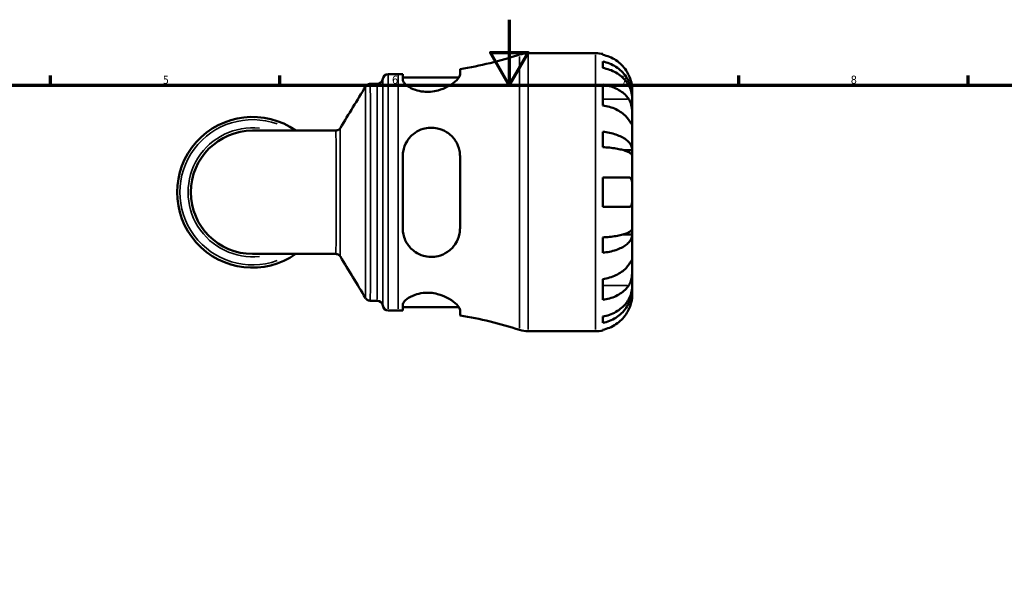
# Model space of a CAD drawing. Header units: millimetres. Extents: x 0 to 902, y 0 to 823.
# Tile 4 of 6: x 271 to 572, y 419 to 594. Entities that reach past the tile are written whole.
import ezdxf

# ---------------------------------------------------------------- set-up
doc = ezdxf.new("R2010")
doc.units = ezdxf.units.MM
for name, color, linetype, lineweight in [('Border (ISO)', 7, 'Continuous', 70), ('Visible (ISO)', 7, 'Continuous', 50), ('Visible Narrow (ISO)', 7, 'Continuous', 35)]:
    doc.layers.add(name, color=color, linetype=linetype, lineweight=lineweight)
doc.styles.add('Note Text (ISO)', font='tahoma.ttf')

# ---------------------------------------------------------------- blocks, each defined once
blk = doc.blocks.new('Borders Default Border')
at = {"layer": 'Border (ISO)'}
for p, q in [((280.3333282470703, 574.0000152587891), (280.3333282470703, 576.8999862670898)), ((350.4166793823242, 574.0000152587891), (350.4166793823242, 576.8999862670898)), ((490.5833435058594, 574.0000152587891), (490.5833435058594, 576.8999862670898)), ((560.6666564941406, 574.0000152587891), (560.6666564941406, 576.8999862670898))]:
    blk.add_line(p, q, dxfattribs=at)
at = {"layer": 'Border (ISO)', "flags": 128}
for points in [[(420.4999923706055, 594.0000152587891), (420.4999923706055, 574.0000152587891), (414.7264862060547, 584.0000152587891), (426.2734985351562, 584.0000152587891), (420.4999923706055, 574.0000152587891)], [(20, 20), (20, 574.0000152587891), (820.9999847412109, 574.0000152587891), (820.9999847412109, 20), (20, 20)]]:
    blk.add_lwpolyline(points, dxfattribs=at)
at = {"layer": 'Border (ISO)', "color": 232, "true_color": 0xca0064, "char_height": 2.5, "attachment_point": 7, "style": 'Note Text (ISO)'}
for s, insert in [('5', (314.6429940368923, 574.3473257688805)), ('6', (384.6603272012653, 574.3473257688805)), ('7', (454.7676605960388, 574.4)), ('8', (524.8089938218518, 574.3432739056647))]:
    blk.add_mtext(s, dxfattribs=dict(at, insert=insert))

msp = doc.modelspace()

# ---------------------------------------------------------------- linework, layer by layer
at = {"layer": 'Visible (ISO)'}
for p, q in [((426.2809360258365, 583.7379836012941), (446.8228142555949, 583.7379836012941)), ((449.0728142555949, 583.5106874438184), (449.0728142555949, 583.2704887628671)), ((449.0728142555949, 581.1945334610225), (449.0728142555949, 579.2500045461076)), ((405.4353142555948, 577.2343550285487), (405.4353142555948, 578.8775738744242)), ((383.5103142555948, 577.3629836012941), (386.5503142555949, 577.3629836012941)), ((387.9353142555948, 577.3710781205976), (387.9353142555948, 575.6560096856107)), ((387.9353142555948, 576.3629836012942), (405.1056201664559, 576.3629836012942)), ((378.027631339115, 574.3879836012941), (380.1369813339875, 574.3879836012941)), ((449.0728142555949, 574.1414335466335), (449.0728142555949, 567.7774725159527)), ((458.0728142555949, 570.4771165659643), (458.0728142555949, 572.4879836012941)), ((458.0728142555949, 570.4771165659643), (458.0380857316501, 570.4771165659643)), ((458.0728142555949, 569.7117497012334), (458.0728142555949, 570.4771165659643)), ((458.0728142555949, 563.3350705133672), (458.0728142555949, 569.7117497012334)), ((458.0728142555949, 554.1145958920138), (458.0728142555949, 563.3350705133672)), ((367.4343832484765, 560.0974836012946), (342.0728142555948, 560.0974836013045)), ((449.0728142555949, 559.7330573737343), (449.0728142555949, 555.038549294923)), ((458.0728142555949, 554.1145958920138), (455.3439409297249, 554.1145958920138)), ((458.0728142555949, 552.266836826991), (458.0728142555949, 554.1145958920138)), ((387.9353142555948, 552.2379836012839), (387.9353142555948, 530.237983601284)), ((405.4353142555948, 530.2379836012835), (405.4353142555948, 552.2379836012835)), ((458.0728142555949, 541.2379836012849), (458.0728142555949, 552.2668368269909)), ((449.0728142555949, 545.7379836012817), (449.0728142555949, 536.7379836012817)), ((458.0728142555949, 530.20913037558), (458.0728142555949, 541.2379836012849)), ((458.0728142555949, 528.3613713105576), (458.0728142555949, 530.2091303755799)), ((449.0728142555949, 527.4374179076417), (449.0728142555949, 522.7429098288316)), ((458.0728142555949, 528.3613713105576), (455.3439409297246, 528.3613713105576)), ((458.0728142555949, 519.1408966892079), (458.0728142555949, 528.3613713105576)), ((342.0728142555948, 522.3784836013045), (367.4343832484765, 522.3784836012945)), ((458.0728142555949, 512.7642175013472), (458.0728142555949, 519.1408966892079)), ((449.0728142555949, 514.6984946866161), (449.0728142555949, 508.3345336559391)), ((458.0728142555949, 511.9988506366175), (458.0380857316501, 511.9988506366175)), ((458.0728142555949, 511.9988506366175), (458.0728142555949, 512.7642175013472)), ((458.0728142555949, 509.9879836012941), (458.0728142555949, 511.9988506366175)), ((378.027631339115, 508.0879836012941), (380.1369813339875, 508.0879836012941)), ((387.9353142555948, 506.8199575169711), (387.9353142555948, 505.1048890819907)), ((387.9353142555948, 506.1129836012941), (405.1056201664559, 506.1129836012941)), ((383.5103142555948, 505.1129836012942), (386.5503142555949, 505.1129836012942)), ((405.4353142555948, 503.5983933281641), (405.4353142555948, 505.241612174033)), ((449.0728142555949, 503.2259626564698), (449.0728142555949, 501.2814337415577)), ((426.2809360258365, 498.7379836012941), (446.8228142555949, 498.7379836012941)), ((449.0728142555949, 499.2054784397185), (449.0728142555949, 498.9652797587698))]:
    msp.add_line(p, q, dxfattribs=at)
for centre, radius, start, end in [((426.2809360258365, 575.2379836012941), 8.500000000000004, 90.0000000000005, 108.2314528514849), ((446.8228142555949, 572.4879836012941), 11.25, 78.46304096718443, 90), ((386.5503142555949, 695.8561546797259), 118.4931710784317, 279.1706947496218, 288.2314528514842), ((380.1369813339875, 576.0879836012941), 1.7, 270, 352.819244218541), ((383.5103142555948, 575.6629836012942), 1.7, 90, 172.8192442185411), ((386.5503142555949, 695.8561546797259), 118.4931710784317, 270, 270.6697133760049), ((342.0728142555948, 541.2379836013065), 23.0505, 54.90319877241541, 305.0968012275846), ((342.0728142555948, 541.2379836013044), 18.8595, 90, 270), ((380.1369813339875, 506.3879836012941), 1.7, 7.180755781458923, 90), ((383.5103142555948, 506.8129836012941), 1.7, 187.1807557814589, 270), ((386.5503142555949, 386.6198125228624), 118.4931710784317, 89.3302866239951, 90), ((386.5503142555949, 386.6198125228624), 118.4931710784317, 71.7685471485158, 80.82930525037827), ((426.2809360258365, 507.2379836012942), 8.500000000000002, 251.7685471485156, 270), ((446.8228142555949, 509.9879836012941), 11.25, 270, 281.5369590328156)]:
    msp.add_arc(centre, radius, start, end, dxfattribs=at)
for points, knots in [([(457.0058385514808, 576.9879836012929), (456.7727033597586, 577.488339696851), (456.4899204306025, 577.9965219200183), (455.7474314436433, 579.1127591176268), (455.2583914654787, 579.7014749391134), (454.2754349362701, 580.6879855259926), (453.6914417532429, 581.1771103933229), (452.4333202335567, 582.0208968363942), (451.7591810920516, 582.3755423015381), (450.4953828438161, 582.900628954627), (449.7925119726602, 583.1227415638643), (449.0728142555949, 583.2704887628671)], [5.502271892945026, 5.502271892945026, 5.502271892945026, 5.502271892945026, 5.661726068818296, 5.661726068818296, 5.871113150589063, 5.871113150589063, 6.079513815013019, 6.079513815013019, 6.287914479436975, 6.287914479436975, 6.490075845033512, 6.490075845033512, 6.490075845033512, 6.490075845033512]), ([(449.0728142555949, 581.1945334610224), (449.7940815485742, 581.051543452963), (450.4985786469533, 580.8363958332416), (451.7637158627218, 580.3281874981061), (452.4378990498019, 579.9853690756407), (453.6963089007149, 579.169623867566), (454.2805415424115, 578.6967057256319), (455.2629604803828, 577.7436708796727), (455.7513895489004, 577.1755136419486), (456.5935382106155, 575.9522356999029), (456.9472722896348, 575.2971243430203), (457.4801236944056, 574.0487709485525), (457.7078616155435, 573.3403037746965), (458.0041966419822, 571.8927956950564), (458.0728142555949, 571.153758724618), (458.0728142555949, 570.4771165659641)], [0.2134336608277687, 0.2134336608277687, 0.2134336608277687, 0.2134336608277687, 0.4160099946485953, 0.4160099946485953, 0.6243484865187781, 0.6243484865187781, 0.8326869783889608, 0.8326869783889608, 1.041571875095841, 1.041571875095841, 1.250456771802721, 1.250456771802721, 1.460127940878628, 1.460127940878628, 1.669799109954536, 1.669799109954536, 1.669799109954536, 1.669799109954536]), ([(458.0728142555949, 569.7117497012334), (458.0728142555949, 570.3139456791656), (458.0041966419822, 570.9716716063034), (457.7078616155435, 572.2599205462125), (457.4801236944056, 572.8904400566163), (456.9472722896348, 574.0014459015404), (456.5935382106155, 574.584479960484), (455.7513895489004, 575.6731692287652), (455.2629604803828, 576.1788161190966), (454.2805415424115, 577.0269952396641), (453.6963089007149, 577.447881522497), (452.4378990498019, 578.1738760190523), (451.7637158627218, 578.4789765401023), (450.4985786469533, 578.9312702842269), (449.7940815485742, 579.122746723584), (449.0728142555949, 579.2500045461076)], [5.016116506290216, 5.016116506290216, 5.016116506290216, 5.016116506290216, 5.225787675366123, 5.225787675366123, 5.43545884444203, 5.43545884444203, 5.64434374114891, 5.64434374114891, 5.85322863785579, 5.85322863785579, 6.061567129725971, 6.061567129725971, 6.269905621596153, 6.269905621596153, 6.472481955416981, 6.472481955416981, 6.472481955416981, 6.472481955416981]), ([(405.4353142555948, 577.2343550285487), (405.4353142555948, 577.0636806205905), (405.3818832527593, 576.8715698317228), (405.0573796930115, 576.2128810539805), (404.612320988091, 575.6880237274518), (403.3626742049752, 574.5990068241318), (402.5523829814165, 574.0322508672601), (400.7548848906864, 573.0790414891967), (399.7955842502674, 572.6783887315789), (398.003182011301, 572.1866477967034), (397.2227974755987, 572.0439513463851), (395.685298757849, 571.920200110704), (394.9516178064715, 571.93077491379), (393.3637298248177, 572.1001015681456), (392.5480751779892, 572.2894433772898), (390.8236117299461, 572.8751043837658), (389.9943383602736, 573.3143060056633), (388.704268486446, 574.2381098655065), (388.256699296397, 574.7240553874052), (387.9758524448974, 575.3350127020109), (387.9353142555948, 575.5005530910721), (387.9353142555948, 575.6560096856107)], [-3.119011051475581, -3.119011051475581, -3.119011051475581, -3.119011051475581, -2.94252178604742, -2.94252178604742, -2.565832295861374, -2.565832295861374, -2.186634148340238, -2.186634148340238, -1.851984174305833, -1.851984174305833, -1.611526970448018, -1.611526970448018, -1.38708334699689, -1.38708334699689, -1.110610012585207, -1.110610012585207, -0.7372166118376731, -0.7372166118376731, -0.3497411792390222, -0.3497411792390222, -0.195821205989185, -0.195821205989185, -0.195821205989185, -0.195821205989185]), ([(458.0728142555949, 572.4879836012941), (458.0728142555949, 572.487983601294), (458.0732888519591, 572.5415765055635), (458.0691999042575, 572.7641239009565), (458.0639684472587, 572.9432320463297), (458.021806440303, 573.4870146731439), (457.9750465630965, 573.8860496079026), (457.8214845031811, 574.6534635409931), (457.7422293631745, 574.9786814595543), (457.5644037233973, 575.5776627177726), (457.4755266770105, 575.8428367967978), (457.2699631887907, 576.3897433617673), (457.1529174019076, 576.6694555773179), (457.0190975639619, 576.9594582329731), (457.0124807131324, 576.9737281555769), (457.0058385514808, 576.9879836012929)], [-3.126212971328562, -3.126212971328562, -3.126212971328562, -3.126212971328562, -3.005921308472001, -3.005921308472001, -2.872956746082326, -2.872956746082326, -2.697893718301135, -2.697893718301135, -2.583387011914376, -2.583387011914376, -2.495475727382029, -2.495475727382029, -2.403102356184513, -2.403102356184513, -2.398316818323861, -2.398316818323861, -2.398316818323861, -2.398316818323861]), ([(376.5739568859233, 573.5694193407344), (376.5999685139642, 573.6123133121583), (376.631500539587, 573.6603713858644), (376.7137565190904, 573.7689255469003), (376.7644350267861, 573.8296017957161), (376.8985129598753, 573.9623589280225), (376.9821887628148, 574.0348440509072), (377.1994783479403, 574.1783297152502), (377.3342620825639, 574.2493003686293), (377.6546359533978, 574.3551177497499), (377.8403914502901, 574.3879836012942), (378.0276313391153, 574.3879836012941)], [3.139725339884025, 3.139725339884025, 3.139725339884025, 3.139725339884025, 3.140102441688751, 3.140102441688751, 3.140479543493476, 3.140479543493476, 3.140856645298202, 3.140856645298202, 3.141233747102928, 3.141233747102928, 3.141610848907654, 3.141610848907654, 3.141610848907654, 3.141610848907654]), ([(449.0728142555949, 574.1414335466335), (449.7925119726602, 574.0369605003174), (450.4953828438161, 573.8799031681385), (451.7591810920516, 573.508610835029), (452.4333202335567, 573.2578386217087), (453.6914417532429, 572.66119150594), (454.2754349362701, 572.3153279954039), (455.2583914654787, 571.6177596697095), (455.7474314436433, 571.2014747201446), (456.4899204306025, 570.4121758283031), (456.7727033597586, 570.0528367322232), (457.0058385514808, 569.6990315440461)], [0.2134384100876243, 0.2134384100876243, 0.2134384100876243, 0.2134384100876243, 0.4155997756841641, 0.4155997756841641, 0.6240004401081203, 0.6240004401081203, 0.8324011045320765, 0.8324011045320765, 1.041788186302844, 1.041788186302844, 1.201242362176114, 1.201242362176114, 1.201242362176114, 1.201242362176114]), ([(457.0058385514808, 569.6990315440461), (457.0646248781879, 569.6098176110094), (457.1213558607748, 569.5161574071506), (457.2976687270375, 569.1988842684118), (457.4074524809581, 568.9591322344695), (457.6069646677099, 568.4251225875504), (457.6938706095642, 568.1313636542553), (457.8673507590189, 567.3839829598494), (457.9363235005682, 566.9241638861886), (458.0371164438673, 565.8920719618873), (458.0572261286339, 565.3312020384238), (458.0749675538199, 564.2558710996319), (458.0728142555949, 563.7559521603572), (458.0728142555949, 563.3350705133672)], [-0.7247441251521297, -0.7247441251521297, -0.7247441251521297, -0.7247441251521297, -0.6829268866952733, -0.6829268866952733, -0.5894676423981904, -0.5894676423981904, -0.4901438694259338, -0.4901438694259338, -0.3493351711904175, -0.3493351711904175, -0.1785649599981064, -0.1785649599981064, 0, 0, 0, 0]), ([(457.0058385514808, 563.3350705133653), (456.7727033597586, 563.6888757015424), (456.4899204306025, 564.0482147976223), (455.7474314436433, 564.8375136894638), (455.2583914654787, 565.2537986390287), (454.2754349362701, 565.9513669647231), (453.6914417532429, 566.2972304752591), (452.4333202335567, 566.8938775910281), (451.7591810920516, 567.1446498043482), (450.4953828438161, 567.5159421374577), (449.7925119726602, 567.6729994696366), (449.0728142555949, 567.7774725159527)], [5.502271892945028, 5.502271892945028, 5.502271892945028, 5.502271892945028, 5.661726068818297, 5.661726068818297, 5.871113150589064, 5.871113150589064, 6.079513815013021, 6.079513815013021, 6.287914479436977, 6.287914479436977, 6.490075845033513, 6.490075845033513, 6.490075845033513, 6.490075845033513]), ([(458.0728142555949, 563.3350705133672), (458.0728142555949, 563.0939356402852), (458.0730663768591, 562.8810135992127), (458.070945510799, 562.5073325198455), (458.0683482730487, 562.3525772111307), (458.0469865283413, 562.0874379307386), (458.0228890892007, 562.0127487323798), (457.922893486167, 562.0215189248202), (457.8501712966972, 562.097277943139), (457.6713964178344, 562.3360233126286), (457.5832713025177, 562.4641534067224), (457.3801129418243, 562.766988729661), (457.267105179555, 562.9384748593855), (457.098025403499, 563.1951288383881), (457.0525777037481, 563.2641393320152), (457.0058385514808, 563.3350705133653)], [0, 0, 0, 0, 0.1023048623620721, 0.1023048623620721, 0.211653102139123, 0.211653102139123, 0.3586874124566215, 0.3586874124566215, 0.4986153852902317, 0.4986153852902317, 0.5961389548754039, 0.5961389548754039, 0.6903429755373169, 0.6903429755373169, 0.7235502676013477, 0.7235502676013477, 0.7235502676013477, 0.7235502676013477]), ([(367.4343832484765, 560.0974836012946), (367.6143414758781, 560.0974836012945), (367.7943830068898, 560.1278716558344), (368.1092435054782, 560.2286134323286), (368.2439499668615, 560.297226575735), (368.463145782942, 560.4383817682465), (368.5486871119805, 560.5107528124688), (368.6862303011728, 560.644454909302), (368.7385533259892, 560.7061437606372), (368.8234895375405, 560.8169270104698), (368.8560832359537, 560.8662070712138), (368.8829207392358, 560.9102399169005)], [-1.55307228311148, -1.55307228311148, -1.55307228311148, -1.55307228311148, -1.549917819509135, -1.549917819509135, -1.546763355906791, -1.546763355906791, -1.543608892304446, -1.543608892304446, -1.540454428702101, -1.540454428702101, -1.537299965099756, -1.537299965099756, -1.537299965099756, -1.537299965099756]), ([(387.9353142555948, 552.2379836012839), (387.9353142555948, 552.7028883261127), (387.972348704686, 553.1653339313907), (388.2297326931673, 554.772894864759), (388.6412266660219, 555.8683458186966), (389.8671387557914, 557.8468749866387), (390.6918146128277, 558.7269372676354), (392.420778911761, 559.9307730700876), (393.2427513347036, 560.3355642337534), (394.840220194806, 560.8234636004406), (395.5751605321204, 560.949274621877), (397.0986313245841, 561.0128440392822), (397.8643552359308, 560.941126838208), (399.5892229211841, 560.5537835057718), (400.5042188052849, 560.1690451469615), (402.3989471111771, 558.9860924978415), (403.3083415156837, 558.0915093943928), (404.6178051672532, 556.1004850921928), (405.0616433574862, 555.0263506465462), (405.3827806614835, 553.3393748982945), (405.4353142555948, 552.7917840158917), (405.4353142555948, 552.2379836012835)], [-3.074480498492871, -3.074480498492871, -3.074480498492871, -3.074480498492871, -2.927547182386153, -2.927547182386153, -2.556465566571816, -2.556465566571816, -2.177029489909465, -2.177029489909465, -1.896254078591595, -1.896254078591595, -1.671179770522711, -1.671179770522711, -1.436217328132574, -1.436217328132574, -1.12213140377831, -1.12213140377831, -0.7060754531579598, -0.7060754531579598, -0.3297742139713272, -0.3297742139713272, -0.1550611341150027, -0.1550611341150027, -0.1550611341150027, -0.1550611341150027]), ([(449.0728142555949, 559.7330573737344), (449.7940815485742, 559.6580967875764), (450.4985786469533, 559.5453085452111), (451.7637158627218, 559.2788871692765), (452.437899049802, 559.0991692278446), (453.696308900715, 558.6715257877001), (454.2805415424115, 558.4236048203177), (455.2629604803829, 557.9239891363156), (455.7513895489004, 557.6261403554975), (456.5935382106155, 556.9848533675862), (456.9472722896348, 556.641420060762), (457.4801236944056, 555.9869876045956), (457.7078616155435, 555.6155832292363), (458.0041966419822, 554.8567466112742), (458.0728142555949, 554.4693164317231), (458.0728142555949, 554.1145958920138)], [0.2134336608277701, 0.2134336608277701, 0.2134336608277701, 0.2134336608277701, 0.4160099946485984, 0.4160099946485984, 0.6243484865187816, 0.6243484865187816, 0.8326869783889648, 0.8326869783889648, 1.041571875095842, 1.041571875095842, 1.250456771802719, 1.250456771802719, 1.460127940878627, 1.460127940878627, 1.669799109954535, 1.669799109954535, 1.669799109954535, 1.669799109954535]), ([(458.0728142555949, 552.2668368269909), (458.0728142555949, 552.4418283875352), (458.0041966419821, 552.6329563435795), (457.7078616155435, 553.0073073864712), (457.4801236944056, 553.1905294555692), (456.9472722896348, 553.5133755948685), (456.5935382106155, 553.6827989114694), (455.7513895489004, 553.9991600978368), (455.2629604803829, 554.1460955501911), (454.2805415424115, 554.3925671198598), (453.6963089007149, 554.5148720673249), (452.4378990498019, 554.7258381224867), (451.7637158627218, 554.8144969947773), (450.4985786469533, 554.9459286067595), (449.7940815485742, 555.0015695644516), (449.0728142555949, 555.038549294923)], [5.016116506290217, 5.016116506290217, 5.016116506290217, 5.016116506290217, 5.225787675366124, 5.225787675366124, 5.435458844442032, 5.435458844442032, 5.644343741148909, 5.644343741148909, 5.853228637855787, 5.853228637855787, 6.061567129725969, 6.061567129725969, 6.269905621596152, 6.269905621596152, 6.472481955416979, 6.472481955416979, 6.472481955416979, 6.472481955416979]), ([(449.0728142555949, 545.7379836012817), (449.7925119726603, 545.7379836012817), (450.4953828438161, 545.7379836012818), (451.7591810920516, 545.7379836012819), (452.4333202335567, 545.737983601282), (453.6914417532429, 545.7379836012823), (454.2754349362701, 545.7379836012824), (455.2583914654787, 545.7379836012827), (455.7474314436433, 545.737983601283), (456.4899204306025, 545.7379836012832), (456.7727033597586, 545.7379836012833), (457.0058385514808, 545.7379836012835)], [0.2134384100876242, 0.2134384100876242, 0.2134384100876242, 0.2134384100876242, 0.4155997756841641, 0.4155997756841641, 0.6240004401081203, 0.6240004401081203, 0.8324011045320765, 0.8324011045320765, 1.041788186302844, 1.041788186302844, 1.201242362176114, 1.201242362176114, 1.201242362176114, 1.201242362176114]), ([(457.0058385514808, 545.7379836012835), (457.0780903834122, 545.7379836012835), (457.1471562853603, 545.7299715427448), (457.3225490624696, 545.6859772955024), (457.4218588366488, 545.6349606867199), (457.608337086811, 545.4746608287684), (457.6918163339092, 545.360167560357), (457.865972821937, 544.996796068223), (457.936361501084, 544.7136969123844), (458.0373560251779, 543.9682404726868), (458.057276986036, 543.4922834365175), (458.0749801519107, 542.4211367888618), (458.0728142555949, 541.8322393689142), (458.0728142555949, 541.2379836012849)], [-0.7196886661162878, -0.7196886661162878, -0.7196886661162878, -0.7196886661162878, -0.6691334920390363, -0.6691334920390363, -0.5844829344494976, -0.5844829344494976, -0.4900849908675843, -0.4900849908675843, -0.3476598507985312, -0.3476598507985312, -0.1782767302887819, -0.1782767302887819, 0, 0, 0, 0]), ([(458.0728142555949, 541.2379836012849), (458.0728142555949, 540.8370113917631), (458.0732888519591, 540.437902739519), (458.0691999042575, 539.6238861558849), (458.0639684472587, 539.2169494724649), (458.021806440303, 538.3517160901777), (457.9750465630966, 537.9280053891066), (457.8214845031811, 537.3727121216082), (457.7422293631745, 537.1949813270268), (457.5644037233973, 536.9555212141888), (457.4755266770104, 536.8776421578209), (457.2699631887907, 536.768784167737), (457.1529174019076, 536.7408103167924), (457.0190975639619, 536.7380513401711), (457.0124807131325, 536.7379836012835), (457.0058385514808, 536.7379836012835)], [-3.126212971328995, -3.126212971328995, -3.126212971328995, -3.126212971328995, -3.005921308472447, -3.005921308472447, -2.872956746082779, -2.872956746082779, -2.697893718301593, -2.697893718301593, -2.583387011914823, -2.583387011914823, -2.495475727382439, -2.495475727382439, -2.40310235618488, -2.40310235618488, -2.398316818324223, -2.398316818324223, -2.398316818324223, -2.398316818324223]), ([(457.0058385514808, 536.7379836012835), (456.7727033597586, 536.7379836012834), (456.4899204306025, 536.7379836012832), (455.7474314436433, 536.7379836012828), (455.2583914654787, 536.7379836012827), (454.2754349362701, 536.7379836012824), (453.6914417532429, 536.7379836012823), (452.4333202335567, 536.737983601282), (451.7591810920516, 536.7379836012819), (450.4953828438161, 536.7379836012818), (449.7925119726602, 536.7379836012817), (449.0728142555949, 536.7379836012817)], [5.502271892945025, 5.502271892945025, 5.502271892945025, 5.502271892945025, 5.661726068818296, 5.661726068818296, 5.871113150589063, 5.871113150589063, 6.079513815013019, 6.079513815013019, 6.287914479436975, 6.287914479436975, 6.490075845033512, 6.490075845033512, 6.490075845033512, 6.490075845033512]), ([(405.4353142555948, 530.2379836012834), (405.4353142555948, 529.679469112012), (405.3818832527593, 529.127283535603), (405.0573796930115, 527.4372095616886), (404.6123209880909, 526.3644408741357), (403.3626742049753, 524.4698184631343), (402.5523829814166, 523.6447069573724), (400.7548848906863, 522.4253041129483), (399.7955842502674, 521.9892960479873), (398.003182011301, 521.553482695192), (397.2227974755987, 521.4683456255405), (395.685298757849, 521.5136548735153), (394.9516178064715, 521.6295066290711), (393.3637298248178, 522.0916510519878), (392.5480751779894, 522.4774642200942), (390.8236117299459, 523.633023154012), (389.9943383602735, 524.481926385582), (388.704268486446, 526.4555040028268), (388.256699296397, 527.5923455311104), (387.9758524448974, 529.2678951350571), (387.9353142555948, 529.7515736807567), (387.9353142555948, 530.237983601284)], [-3.119011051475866, -3.119011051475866, -3.119011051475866, -3.119011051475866, -2.942521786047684, -2.942521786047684, -2.565832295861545, -2.565832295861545, -2.186634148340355, -2.186634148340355, -1.851984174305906, -1.851984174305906, -1.611526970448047, -1.611526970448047, -1.387083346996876, -1.387083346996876, -1.110610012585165, -1.110610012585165, -0.7372166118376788, -0.7372166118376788, -0.3497411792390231, -0.3497411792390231, -0.1958212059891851, -0.1958212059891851, -0.1958212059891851, -0.1958212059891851]), ([(449.0728142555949, 527.4374179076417), (449.7940815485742, 527.4743976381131), (450.4985786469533, 527.5300385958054), (451.7637158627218, 527.6614702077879), (452.4378990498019, 527.7501290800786), (453.6963089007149, 527.9610951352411), (454.2805415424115, 528.0834000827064), (455.2629604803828, 528.3298716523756), (455.7513895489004, 528.4768071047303), (456.5935382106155, 528.7931682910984), (456.9472722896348, 528.9625916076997), (457.4801236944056, 529.2854377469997), (457.7078616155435, 529.468659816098), (458.0041966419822, 529.8430108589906), (458.0728142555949, 530.0341388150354), (458.0728142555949, 530.20913037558)], [0.2134336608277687, 0.2134336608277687, 0.2134336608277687, 0.2134336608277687, 0.4160099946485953, 0.4160099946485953, 0.6243484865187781, 0.6243484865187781, 0.8326869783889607, 0.8326869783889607, 1.041571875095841, 1.041571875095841, 1.250456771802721, 1.250456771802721, 1.460127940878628, 1.460127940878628, 1.669799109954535, 1.669799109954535, 1.669799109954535, 1.669799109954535]), ([(458.0728142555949, 528.3613713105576), (458.0728142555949, 528.006650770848), (458.0041966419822, 527.6192205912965), (457.7078616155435, 526.8603839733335), (457.4801236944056, 526.488979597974), (456.9472722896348, 525.8345471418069), (456.5935382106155, 525.4911138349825), (455.7513895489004, 524.8498268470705), (455.2629604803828, 524.551978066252), (454.2805415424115, 524.0523623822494), (453.6963089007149, 523.8044414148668), (452.4378990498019, 523.3767979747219), (451.7637158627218, 523.1970800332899), (450.4985786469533, 522.9306586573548), (449.7940815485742, 522.8178704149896), (449.0728142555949, 522.7429098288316)], [5.016116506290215, 5.016116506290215, 5.016116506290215, 5.016116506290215, 5.225787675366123, 5.225787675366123, 5.435458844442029, 5.435458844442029, 5.644343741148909, 5.644343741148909, 5.853228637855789, 5.853228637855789, 6.061567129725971, 6.061567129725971, 6.269905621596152, 6.269905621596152, 6.472481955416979, 6.472481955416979, 6.472481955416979, 6.472481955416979]), ([(368.8829207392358, 521.5657272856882), (368.8560829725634, 521.6097605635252), (368.8234889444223, 521.6590410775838), (368.7385519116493, 521.7698251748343), (368.6862283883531, 521.8315144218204), (368.5486841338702, 521.9652170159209), (368.4631422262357, 522.0375881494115), (368.2439457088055, 522.1787429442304), (368.1092391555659, 522.2473555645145), (367.7943798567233, 522.3480961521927), (367.6143396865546, 522.3784836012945), (367.4343832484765, 522.3784836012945)], [1.537320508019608, 1.537320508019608, 1.537320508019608, 1.537320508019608, 1.540474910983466, 1.540474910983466, 1.543629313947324, 1.543629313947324, 1.546783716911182, 1.546783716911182, 1.54993811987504, 1.54993811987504, 1.553092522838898, 1.553092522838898, 1.553092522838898, 1.553092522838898]), ([(457.0058385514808, 519.1408966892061), (457.0646248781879, 519.2301106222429), (457.1213558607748, 519.3162694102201), (457.2976687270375, 519.5838281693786), (457.4074524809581, 519.7502075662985), (457.6069646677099, 520.0464899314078), (457.6938706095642, 520.1717934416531), (457.8673507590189, 520.3983003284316), (457.9363235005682, 520.4646732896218), (458.0371164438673, 520.4510691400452), (458.0572261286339, 520.3369091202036), (458.0749675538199, 519.894686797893), (458.0728142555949, 519.5617783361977), (458.0728142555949, 519.1408966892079)], [-0.7247441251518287, -0.7247441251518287, -0.7247441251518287, -0.7247441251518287, -0.682926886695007, -0.682926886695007, -0.5894676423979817, -0.5894676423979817, -0.4901438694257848, -0.4901438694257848, -0.3493351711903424, -0.3493351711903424, -0.1785649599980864, -0.1785649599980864, 0, 0, 0, 0]), ([(449.0728142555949, 514.6984946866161), (449.7925119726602, 514.8029677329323), (450.4953828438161, 514.9600250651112), (451.7591810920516, 515.331317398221), (452.4333202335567, 515.5820896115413), (453.6914417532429, 516.1787367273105), (454.2754349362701, 516.5246002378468), (455.2583914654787, 517.2221685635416), (455.7474314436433, 517.6384535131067), (456.4899204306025, 518.4277524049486), (456.7727033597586, 518.7870915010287), (457.0058385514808, 519.1408966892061)], [0.2134384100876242, 0.2134384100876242, 0.2134384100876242, 0.2134384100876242, 0.4155997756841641, 0.4155997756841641, 0.6240004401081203, 0.6240004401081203, 0.8324011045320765, 0.8324011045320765, 1.041788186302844, 1.041788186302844, 1.201242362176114, 1.201242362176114, 1.201242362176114, 1.201242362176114]), ([(458.0728142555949, 519.1408966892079), (458.0728142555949, 518.8997618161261), (458.0730663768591, 518.6320191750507), (458.070945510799, 518.0337566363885), (458.0683482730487, 517.7024136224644), (458.0469865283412, 516.8907548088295), (458.0228890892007, 516.4046252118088), (457.922893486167, 515.4537487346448), (457.8501712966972, 514.9985647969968), (457.6713964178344, 514.2649870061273), (457.5832713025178, 513.979222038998), (457.3801129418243, 513.4537550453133), (457.2671051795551, 513.2153823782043), (457.0980254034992, 512.9216197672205), (457.0525777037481, 512.8478668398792), (457.0058385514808, 512.776935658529)], [0, 0, 0, 0, 0.1023048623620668, 0.1023048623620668, 0.2116531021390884, 0.2116531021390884, 0.3586874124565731, 0.3586874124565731, 0.4986153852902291, 0.4986153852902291, 0.5961389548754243, 0.5961389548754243, 0.6903429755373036, 0.6903429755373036, 0.7235502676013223, 0.7235502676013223, 0.7235502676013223, 0.7235502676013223]), ([(457.0058385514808, 512.776935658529), (456.7727033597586, 512.4231304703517), (456.4899204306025, 512.0637913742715), (455.7474314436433, 511.2744924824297), (455.2583914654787, 510.8582075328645), (454.2754349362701, 510.1606392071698), (453.6914417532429, 509.8147756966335), (452.4333202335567, 509.2181285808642), (451.7591810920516, 508.9673563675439), (450.4953828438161, 508.5960640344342), (449.7925119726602, 508.4390067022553), (449.0728142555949, 508.334533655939)], [5.502271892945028, 5.502271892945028, 5.502271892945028, 5.502271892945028, 5.661726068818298, 5.661726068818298, 5.871113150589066, 5.871113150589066, 6.079513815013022, 6.079513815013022, 6.287914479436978, 6.287914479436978, 6.490075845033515, 6.490075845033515, 6.490075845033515, 6.490075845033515]), ([(449.0728142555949, 503.2259626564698), (449.7940815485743, 503.3532204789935), (450.4985786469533, 503.5446969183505), (451.7637158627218, 503.9969906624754), (452.4378990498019, 504.3020911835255), (453.6963089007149, 505.028085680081), (454.2805415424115, 505.4489719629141), (455.2629604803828, 506.2971510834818), (455.7513895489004, 506.8027979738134), (456.5935382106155, 507.8914872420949), (456.9472722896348, 508.4745213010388), (457.4801236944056, 509.5855271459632), (457.7078616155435, 510.2160466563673), (458.0041966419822, 511.5042955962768), (458.0728142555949, 512.1620215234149), (458.0728142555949, 512.7642175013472)], [0.2134336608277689, 0.2134336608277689, 0.2134336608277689, 0.2134336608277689, 0.4160099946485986, 0.4160099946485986, 0.62434848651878, 0.62434848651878, 0.8326869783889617, 0.8326869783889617, 1.041571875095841, 1.041571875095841, 1.250456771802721, 1.250456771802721, 1.460127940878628, 1.460127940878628, 1.669799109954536, 1.669799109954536, 1.669799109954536, 1.669799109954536]), ([(458.0728142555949, 511.9988506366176), (458.0728142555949, 511.3222084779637), (458.0041966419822, 510.5831715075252), (457.7078616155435, 509.1356634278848), (457.4801236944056, 508.4271962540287), (456.9472722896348, 507.1788428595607), (456.5935382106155, 506.523731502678), (455.7513895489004, 505.3004535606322), (455.2629604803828, 504.732296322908), (454.2805415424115, 503.7792614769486), (453.6963089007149, 503.3063433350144), (452.4378990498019, 502.4905981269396), (451.7637158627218, 502.1477797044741), (450.4985786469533, 501.6395713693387), (449.7940815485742, 501.4244237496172), (449.0728142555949, 501.2814337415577)], [5.016116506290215, 5.016116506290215, 5.016116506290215, 5.016116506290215, 5.225787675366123, 5.225787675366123, 5.435458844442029, 5.435458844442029, 5.644343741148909, 5.644343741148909, 5.853228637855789, 5.853228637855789, 6.061567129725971, 6.061567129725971, 6.269905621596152, 6.269905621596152, 6.472481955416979, 6.472481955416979, 6.472481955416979, 6.472481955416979]), ([(378.0276313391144, 508.0879836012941), (377.8462532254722, 508.0879836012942), (377.6661598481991, 508.1187400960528), (377.3479049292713, 508.2205679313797), (377.2113118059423, 508.2910148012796), (376.9909087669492, 508.4342799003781), (376.9059055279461, 508.5070240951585), (376.7697329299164, 508.6404497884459), (376.7182668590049, 508.7015399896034), (376.6347735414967, 508.8108659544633), (376.6027884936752, 508.8592881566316), (376.5755911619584, 508.9038570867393), (376.5747712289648, 508.9052049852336), (376.5739568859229, 508.9065478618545)], [6.283190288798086, 6.283190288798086, 6.283190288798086, 6.283190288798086, 6.283555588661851, 6.283555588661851, 6.283932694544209, 6.283932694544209, 6.284309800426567, 6.284309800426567, 6.284686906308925, 6.284686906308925, 6.285064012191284, 6.285064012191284, 6.285075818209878, 6.285075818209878, 6.285075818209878, 6.285075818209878]), ([(387.9353142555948, 506.8199575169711), (387.9353142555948, 506.9685410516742), (387.9723487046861, 507.1263408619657), (388.2297326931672, 507.7093090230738), (388.6412266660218, 508.1721220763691), (389.8671387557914, 509.0881067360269), (390.6918146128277, 509.5411999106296), (392.420778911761, 510.1527436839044), (393.2427513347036, 510.3537171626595), (394.8402201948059, 510.539748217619), (395.5751605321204, 510.5574758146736), (397.098631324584, 510.4485006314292), (397.8643552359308, 510.3171518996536), (399.5892229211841, 509.8656882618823), (400.5042188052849, 509.5034030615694), (402.3989471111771, 508.5511084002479), (403.3083415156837, 507.9253529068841), (404.6178051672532, 506.7822109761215), (405.0616433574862, 506.257429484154), (405.3827806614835, 505.6011577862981), (405.4353142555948, 505.4108460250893), (405.4353142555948, 505.241612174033)], [-3.074480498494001, -3.074480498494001, -3.074480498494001, -3.074480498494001, -2.927547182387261, -2.927547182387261, -2.556465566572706, -2.556465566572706, -2.177029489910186, -2.177029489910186, -1.896254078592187, -1.896254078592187, -1.671179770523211, -1.671179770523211, -1.436217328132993, -1.436217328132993, -1.122131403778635, -1.122131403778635, -0.7060754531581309, -0.7060754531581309, -0.3297742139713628, -0.3297742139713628, -0.1550611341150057, -0.1550611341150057, -0.1550611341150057, -0.1550611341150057]), ([(457.0058385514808, 505.4879836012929), (457.0780903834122, 505.6430509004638), (457.1471562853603, 505.7994350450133), (457.3225490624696, 506.2196429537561), (457.4218588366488, 506.48313715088), (457.608337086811, 507.034677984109), (457.6918163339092, 507.319234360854), (457.865972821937, 508.005837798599), (457.936361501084, 508.3853491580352), (458.0373560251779, 509.1093607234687), (458.057276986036, 509.4234470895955), (458.0749801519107, 509.8702600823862), (458.0728142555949, 509.987983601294), (458.0728142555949, 509.9879836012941)], [-0.719688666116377, -0.719688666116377, -0.719688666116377, -0.719688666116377, -0.6691334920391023, -0.6691334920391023, -0.584482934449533, -0.584482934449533, -0.4900849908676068, -0.4900849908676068, -0.3476598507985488, -0.3476598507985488, -0.1782767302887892, -0.1782767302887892, 0, 0, 0, 0]), ([(449.0728142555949, 499.2054784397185), (449.7925119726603, 499.3532256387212), (450.4953828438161, 499.5753382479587), (451.7591810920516, 500.1004249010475), (452.4333202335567, 500.4550703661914), (453.6914417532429, 501.2988568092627), (454.2754349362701, 501.7879816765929), (455.2583914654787, 502.7744922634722), (455.7474314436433, 503.3632080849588), (456.4899204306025, 504.4794452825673), (456.7727033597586, 504.9876275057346), (457.0058385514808, 505.4879836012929)], [0.2134384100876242, 0.2134384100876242, 0.2134384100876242, 0.2134384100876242, 0.4155997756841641, 0.4155997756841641, 0.6240004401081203, 0.6240004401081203, 0.8324011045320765, 0.8324011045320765, 1.041788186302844, 1.041788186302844, 1.201242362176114, 1.201242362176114, 1.201242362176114, 1.201242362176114])]:
    msp.add_open_spline(points, degree=3, knots=knots, dxfattribs=at)
for points in [[(368.8829207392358, 560.9102399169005), (371.4517595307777, 565.1249867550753), (374.013300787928, 569.3468189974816), (376.5739568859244, 573.5694193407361)], [(376.5739568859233, 508.906547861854), (374.0133007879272, 513.1291482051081), (371.4517595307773, 517.350980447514), (368.8829207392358, 521.5657272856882)]]:
    msp.add_open_spline(points, degree=3, dxfattribs=at)
at = {"layer": 'Visible Narrow (ISO)'}
for p, q in [((423.621656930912, 499.6826719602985), (423.621656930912, 582.7932952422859)), ((426.2809360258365, 583.2147380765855), (426.2809360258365, 499.2612291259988)), ((446.8228142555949, 499.2612291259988), (446.8228142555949, 583.2147380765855)), ((381.8236477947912, 575.4490384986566), (381.8236477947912, 507.0269287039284)), ((383.5103142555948, 576.9182249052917), (383.5103142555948, 505.5577422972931)), ((386.5503142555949, 505.5577422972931), (386.5503142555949, 576.9182249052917)), ((380.1369813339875, 508.4961151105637), (380.1369813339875, 573.9798520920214)), ((456.6091873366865, 569.6990315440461), (449.4694654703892, 569.6990315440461)), ((456.6091873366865, 512.776935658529), (449.4694654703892, 512.776935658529))]:
    msp.add_line(p, q, dxfattribs=at)
for centre, radius, start, end in [((342.0728142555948, 541.237983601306), 22.2005, 70.34236694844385, 289.6576330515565), ((342.0728142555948, 541.2379836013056), 19.7095, 83.80064757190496, 276.1993524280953)]:
    msp.add_arc(centre, radius, start, end, dxfattribs=at)
for points, knots in [([(376.575089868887, 573.170612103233), (376.5757522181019, 572.6750763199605), (376.5763340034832, 571.7232768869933), (376.5774673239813, 568.6174872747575), (376.5779755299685, 566.2223414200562), (376.5789186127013, 559.3810299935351), (376.5792639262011, 554.5038505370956), (376.5795810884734, 544.9160394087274), (376.5796049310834, 540.3184360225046), (376.5794037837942, 530.9439340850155), (376.5791512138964, 526.2112472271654), (376.5783356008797, 518.2883641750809), (376.5777841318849, 515.0507414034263), (376.5765046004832, 511.0482804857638), (376.5758506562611, 509.8748840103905), (376.5750899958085, 509.30502028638)], [3.296992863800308, 3.296992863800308, 3.296992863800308, 3.296992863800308, 3.590814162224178, 3.590814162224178, 3.95976362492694, 3.95976362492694, 4.460822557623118, 4.460822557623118, 4.879164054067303, 4.879164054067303, 5.343734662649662, 5.343734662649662, 5.790311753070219, 5.790311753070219, 6.127808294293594, 6.127808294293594, 6.127808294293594, 6.127808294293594]), ([(378.0328475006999, 508.4983024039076), (378.036272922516, 509.0813501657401), (378.0390942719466, 510.2779324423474), (378.0445485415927, 514.36863909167), (378.04681793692, 517.6884027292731), (378.0501488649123, 525.8161974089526), (378.0511579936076, 530.6729808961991), (378.0519637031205, 540.29413819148), (378.0518689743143, 545.0130346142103), (378.0505962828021, 554.8527530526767), (378.0492128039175, 559.8573191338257), (378.0453253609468, 566.8738405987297), (378.043209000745, 569.3289845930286), (378.0383499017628, 572.5009771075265), (378.0358271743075, 573.470726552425), (378.0328473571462, 573.977329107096)], [-6.126111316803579, -6.126111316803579, -6.126111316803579, -6.126111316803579, -5.790311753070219, -5.790311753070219, -5.343734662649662, -5.343734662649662, -4.879164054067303, -4.879164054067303, -4.460822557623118, -4.460822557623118, -3.95976362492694, -3.95976362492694, -3.590814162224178, -3.590814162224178, -3.298689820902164, -3.298689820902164, -3.298689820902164, -3.298689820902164]), ([(367.4737127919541, 559.8743488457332), (367.4994489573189, 559.5680276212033), (367.5225690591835, 558.9473399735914), (367.5662493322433, 556.9293126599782), (367.5855152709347, 555.4025488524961), (367.615054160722, 551.7303796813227), (367.6255028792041, 549.5957419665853), (367.6385515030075, 545.0235056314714), (367.641205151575, 542.5890174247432), (367.6389920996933, 537.7636687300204), (367.634095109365, 535.3745897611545), (367.6162588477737, 530.9780605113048), (367.6031889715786, 528.977842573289), (367.5677492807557, 525.6516124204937), (367.5450707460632, 524.3461046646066), (367.5041527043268, 523.0902409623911), (367.4893783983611, 522.7885270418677), (367.4736699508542, 522.6025575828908)], [-1.397764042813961, -1.397764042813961, -1.397764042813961, -1.397764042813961, -1.078729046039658, -1.078729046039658, -0.696380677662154, -0.696380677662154, -0.3198158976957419, -0.3198158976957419, 0.05476180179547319, 0.05476180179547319, 0.430757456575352, 0.430757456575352, 0.8119700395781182, 0.8119700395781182, 1.203371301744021, 1.203371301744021, 1.39778428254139, 1.39778428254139, 1.39778428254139, 1.39778428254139]), ([(368.8617379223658, 521.8364361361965), (368.8548009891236, 522.030905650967), (368.8492749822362, 522.3294208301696), (368.8345482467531, 523.6045490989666), (368.8287489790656, 524.9658268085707), (368.8207771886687, 528.4366780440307), (368.8185838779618, 530.5247868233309), (368.8157488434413, 535.1152032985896), (368.8151128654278, 537.6099532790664), (368.8148104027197, 542.648789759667), (368.8151432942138, 545.1910224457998), (368.817082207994, 549.9652160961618), (368.8186772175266, 552.193931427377), (368.8245604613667, 556.0267925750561), (368.8288380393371, 557.6196701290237), (368.8421537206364, 559.6800579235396), (368.8499881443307, 560.3100388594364), (368.8617768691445, 560.6403506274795)], [-1.383589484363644, -1.383589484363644, -1.383589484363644, -1.383589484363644, -1.203371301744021, -1.203371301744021, -0.8119700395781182, -0.8119700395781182, -0.430757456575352, -0.430757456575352, -0.05476180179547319, -0.05476180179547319, 0.3198158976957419, 0.3198158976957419, 0.696380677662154, 0.696380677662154, 1.078729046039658, 1.078729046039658, 1.383568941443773, 1.383568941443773, 1.383568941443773, 1.383568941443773])]:
    msp.add_open_spline(points, degree=3, knots=knots, dxfattribs=at)

# ---------------------------------------------------------------- block references
msp.add_blockref('Borders Default Border', (0, 0))

doc.saveas('drawing.dxf')
